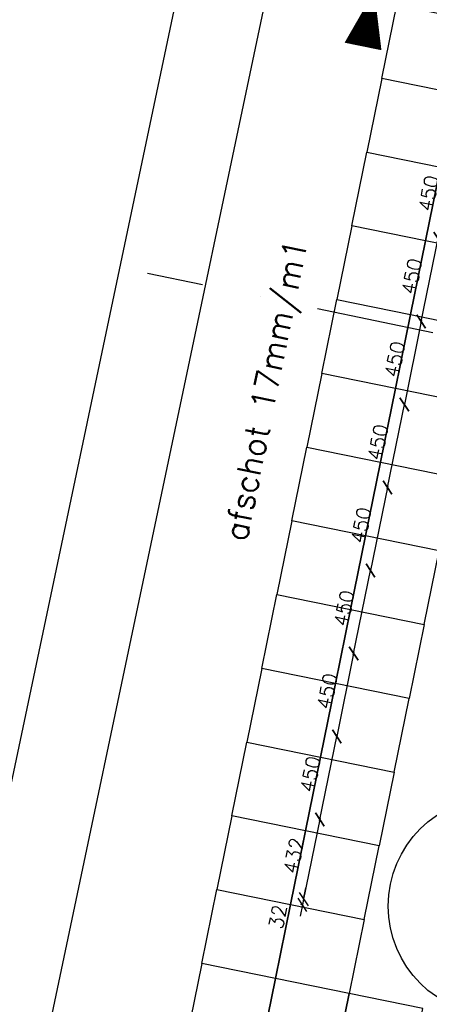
# Model space of a CAD drawing. Extents: x 7198 to 172353, y -998 to 131648.
# Tile 5 of 66: x 12633 to 14811, y 23403 to 28636. Entities that reach past the tile are written whole.
import ezdxf
from ezdxf.enums import TextEntityAlignment as Align

# ---------------------------------------------------------------- set-up
doc = ezdxf.new("R2010")
doc.units = 0
doc.header["$LTSCALE"] = 50
doc.header["$MEASUREMENT"] = 0
doc.header["$PDSIZE"] = -1
doc.linetypes.add('DASHDOT', pattern=[25, 12.5, -6.25, 0, -6.25])
doc.layers.get('0').update_dxf_attribs({"linetype": 'CONTINUOUS'})
doc.layers.get('DEFPOINTS').update_dxf_attribs({"linetype": 'CONTINUOUS'})
for name, color, linetype in [('_BRANDCOMPART', 6, 'DASHDOT'), ('_DETAILNUMMERS', 4, 'CONTINUOUS'), ('A--L02-A3-_LOGO', 3, 'CONTINUOUS'), ('A--L21A4_BUITENWAND', 4, 'CONTINUOUS'), ('A--L22A1_BINNENWAND', 1, 'CONTINUOUS'), ('A--L27A1_DAKEN', 1, 'CONTINUOUS'), ('A--M$1A-_F123-', 1, 'CONTINUOUS'), ('A--T01A-25_TEKST', 2, 'CONTINUOUS')]:
    doc.layers.add(name, color=color, linetype=linetype)
doc.styles.add('HIEMSTRA', font='romans.shx')
doc.dimstyles.get("Standard").update_dxf_attribs({"dimscale": 40, "dimtxt": 2.5, "dimasz": 2, "dimexe": 0.3, "dimexo": 0.3, "dimgap": 2, "dimtad": 1, "dimdec": 0, "dimzin": 0, "dimdsep": 46, "dimtxsty": 'HIEMSTRA', "dimblk1": 'OBLIQUE', "dimblk2": 'OBLIQUE', "dimsah": 1, "dimcen": -0.09, "dimdle": 0.3, "dimse1": 1, "dimclrd": 2, "dimclre": 2, "dimclrt": 3, "dimadec": 0, "dimazin": 0, "dimtfac": 1, "dimtdec": 4, "dimtofl": 0, "dimtmove": 2, "dimatfit": 3, "dimldrblk": 'OBLIQUE', "dimfxl": 1, "dimtvp": 625, "dimtolj": 1, "dimtzin": 0, "dimarcsym": 0})

# ---------------------------------------------------------------- blocks, each defined once
blk = doc.blocks.new('_OBLIQUE')
at = {"color": 0, "linetype": 'ByBlock'}
blk.add_line((-0.5, -0.5), (0.5, 0.5), dxfattribs=at)
blk = doc.blocks.new('*D292')
at = {"color": 1, "linetype": 'ByBlock', "transparency": 16777216}
blk.add_line((14226.9, 24377.2), (14320.4, 24835.7), dxfattribs=at)
at = {"layer": 'DEFPOINTS', "color": 0, "linetype": 'ByBlock', "transparency": 16777216}
for p in [(14318.6, 24826.9), (14318.6, 24826.9), (14228.7, 24386)]:
    blk.add_point(p, dxfattribs=at)
at = {"color": 1, "linetype": 'ByBlock', "transparency": 16777216, "xscale": 60, "yscale": 60, "zscale": 60}
for p, rotation in [((14318.6, 24826.9), 78.48258066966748), ((14228.7, 24386), 258.4825806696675)]:
    blk.add_blockref('_OBLIQUE', p, dxfattribs=dict(at, rotation=rotation))
at = {"color": 2, "linetype": 'ByBlock', "transparency": 16777216, "insert": (14178.1, 24625.9), "char_height": 75, "attachment_point": 5, "rotation": 78.4826, "style": 'HIEMSTRA'}
blk.add_mtext('\\A1;450', dxfattribs=at)
blk = doc.blocks.new('*D293')
at = {"color": 1, "linetype": 'ByBlock', "transparency": 16777216}
blk.add_line((14410.1, 25276.7), (14316.8, 24818.1), dxfattribs=at)
at = {"layer": 'DEFPOINTS', "color": 0, "linetype": 'ByBlock', "transparency": 16777216}
for p in [(14408.3, 25267.8), (14318.6, 24826.9), (14318.6, 24826.9)]:
    blk.add_point(p, dxfattribs=at)
at = {"color": 1, "linetype": 'ByBlock', "transparency": 16777216, "xscale": 60, "yscale": 60, "zscale": 60}
for p, rotation in [((14408.3, 25267.8), 78.4899999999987), ((14318.6, 24826.9), 258.4899999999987)]:
    blk.add_blockref('_OBLIQUE', p, dxfattribs=dict(at, rotation=rotation))
at = {"color": 2, "linetype": 'ByBlock', "transparency": 16777216, "insert": (14267.9, 25066.8), "char_height": 75, "attachment_point": 5, "rotation": 78.49, "style": 'HIEMSTRA'}
blk.add_mtext('\\A1;450', dxfattribs=at)
blk = doc.blocks.new('*D294')
at = {"color": 1, "linetype": 'ByBlock', "transparency": 16777216}
blk.add_line((14589.9, 26158.5), (14496.5, 25699.9), dxfattribs=at)
at = {"layer": 'DEFPOINTS', "color": 0, "linetype": 'ByBlock', "transparency": 16777216}
for p in [(14588.1, 26149.7), (14498.2, 25708.7), (14498.2, 25708.7)]:
    blk.add_point(p, dxfattribs=at)
at = {"color": 1, "linetype": 'ByBlock', "transparency": 16777216, "xscale": 60, "yscale": 60, "zscale": 60}
for p, rotation in [((14588.1, 26149.7), 78.48258066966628), ((14498.2, 25708.7), 258.4825806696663)]:
    blk.add_blockref('_OBLIQUE', p, dxfattribs=dict(at, rotation=rotation))
at = {"color": 2, "linetype": 'ByBlock', "transparency": 16777216, "insert": (14447.6, 25948.7), "char_height": 75, "attachment_point": 5, "rotation": 78.4826, "style": 'HIEMSTRA'}
blk.add_mtext('\\A1;450', dxfattribs=at)
blk = doc.blocks.new('*D295')
at = {"color": 1, "linetype": 'ByBlock', "transparency": 16777216}
blk.add_line((14406.5, 25259), (14500.1, 25717.6), dxfattribs=at)
at = {"layer": 'DEFPOINTS', "color": 0, "linetype": 'ByBlock', "transparency": 16777216}
for p in [(14498.3, 25708.8), (14498.3, 25708.8), (14408.3, 25267.8)]:
    blk.add_point(p, dxfattribs=at)
at = {"color": 1, "linetype": 'ByBlock', "transparency": 16777216, "xscale": 60, "yscale": 60, "zscale": 60}
for p, rotation in [((14498.3, 25708.8), 78.47516133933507), ((14408.3, 25267.8), 258.475161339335)]:
    blk.add_blockref('_OBLIQUE', p, dxfattribs=dict(at, rotation=rotation))
at = {"color": 2, "linetype": 'ByBlock', "transparency": 16777216, "insert": (14357.8, 25507.8), "char_height": 75, "attachment_point": 5, "rotation": 78.4752, "style": 'HIEMSTRA'}
blk.add_mtext('\\A1;450', dxfattribs=at)
blk = doc.blocks.new('*D296')
at = {"color": 1, "linetype": 'ByBlock', "transparency": 16777216}
blk.add_line((14586.3, 26140.9), (14679.8, 26599.5), dxfattribs=at)
at = {"layer": 'DEFPOINTS', "color": 0, "linetype": 'ByBlock', "transparency": 16777216}
for p in [(14678, 26590.7), (14678, 26590.7), (14588.1, 26149.7)]:
    blk.add_point(p, dxfattribs=at)
at = {"color": 1, "linetype": 'ByBlock', "transparency": 16777216, "xscale": 60, "yscale": 60, "zscale": 60}
for p, rotation in [((14678, 26590.7), 78.4825806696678), ((14588.1, 26149.7), 258.4825806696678)]:
    blk.add_blockref('_OBLIQUE', p, dxfattribs=dict(at, rotation=rotation))
at = {"color": 2, "linetype": 'ByBlock', "transparency": 16777216, "insert": (14537.5, 26389.7), "char_height": 75, "attachment_point": 5, "rotation": 78.4826, "style": 'HIEMSTRA'}
blk.add_mtext('\\A1;450', dxfattribs=at)
blk = doc.blocks.new('*D297')
at = {"color": 1, "linetype": 'ByBlock', "transparency": 16777216}
blk.add_line((14769.5, 27040.4), (14676.2, 26581.8), dxfattribs=at)
at = {"layer": 'DEFPOINTS', "color": 0, "linetype": 'ByBlock', "transparency": 16777216}
for p in [(14767.7, 27031.6), (14678, 26590.6), (14678, 26590.6)]:
    blk.add_point(p, dxfattribs=at)
at = {"color": 1, "linetype": 'ByBlock', "transparency": 16777216, "xscale": 60, "yscale": 60, "zscale": 60}
for p, rotation in [((14767.7, 27031.6), 78.48999999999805), ((14678, 26590.6), 258.489999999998)]:
    blk.add_blockref('_OBLIQUE', p, dxfattribs=dict(at, rotation=rotation))
at = {"color": 2, "linetype": 'ByBlock', "transparency": 16777216, "insert": (14627.3, 26830.6), "char_height": 75, "attachment_point": 5, "rotation": 78.49, "style": 'HIEMSTRA'}
blk.add_mtext('\\A1;450', dxfattribs=at)
blk = doc.blocks.new('*D298')
at = {"color": 1, "linetype": 'ByBlock', "transparency": 16777216}
blk.add_line((14230.5, 24394.8), (14140.7, 23953.8), dxfattribs=at)
at = {"layer": 'DEFPOINTS', "color": 0, "linetype": 'ByBlock', "transparency": 16777216}
for p in [(14228.7, 24385.9), (14142.5, 23962.6), (14142.5, 23962.6)]:
    blk.add_point(p, dxfattribs=at)
at = {"color": 1, "linetype": 'ByBlock', "transparency": 16777216, "xscale": 60, "yscale": 60, "zscale": 60}
for p, rotation in [((14228.7, 24385.9), 78.49030882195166), ((14142.5, 23962.6), 258.4903088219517)]:
    blk.add_blockref('_OBLIQUE', p, dxfattribs=dict(at, rotation=rotation))
at = {"color": 2, "linetype": 'ByBlock', "transparency": 16777216, "insert": (14090.1, 24193.7), "char_height": 75, "attachment_point": 5, "rotation": 78.4903, "style": 'HIEMSTRA'}
blk.add_mtext('\\A1;432', dxfattribs=at)
blk = doc.blocks.new('*D299')
at = {"color": 1, "linetype": 'ByBlock', "transparency": 16777216}
blk.add_line((14765.9, 27022.8), (14859.3, 27481.4), dxfattribs=at)
at = {"layer": 'DEFPOINTS', "color": 0, "linetype": 'ByBlock', "transparency": 16777216}
for p in [(14857.5, 27472.5), (14857.5, 27472.5), (14767.7, 27031.6)]:
    blk.add_point(p, dxfattribs=at)
at = {"color": 1, "linetype": 'ByBlock', "transparency": 16777216, "xscale": 60, "yscale": 60, "zscale": 60}
for p, rotation in [((14857.5, 27472.5), 78.49000000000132), ((14767.7, 27031.6), 258.4900000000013)]:
    blk.add_blockref('_OBLIQUE', p, dxfattribs=dict(at, rotation=rotation))
at = {"color": 2, "linetype": 'ByBlock', "transparency": 16777216, "insert": (14717.1, 27271.5), "char_height": 75, "attachment_point": 5, "rotation": 78.49, "style": 'HIEMSTRA'}
blk.add_mtext('\\A1;450', dxfattribs=at)
blk = doc.blocks.new('*D308')
at = {"color": 1, "linetype": 'ByBlock', "transparency": 16777216}
blk.add_line((14949.2, 27922.3), (14855.7, 27463.7), dxfattribs=at)
at = {"layer": 'DEFPOINTS', "color": 0, "linetype": 'ByBlock', "transparency": 16777216}
for p in [(14947.4, 27913.5), (14857.5, 27472.5), (14857.5, 27472.5)]:
    blk.add_point(p, dxfattribs=at)
at = {"color": 1, "linetype": 'ByBlock', "transparency": 16777216, "xscale": 60, "yscale": 60, "zscale": 60}
for p, rotation in [((14947.4, 27913.5), 78.47516133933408), ((14857.5, 27472.5), 258.4751613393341)]:
    blk.add_blockref('_OBLIQUE', p, dxfattribs=dict(at, rotation=rotation))
at = {"color": 2, "linetype": 'ByBlock', "transparency": 16777216, "insert": (14807, 27712.5), "char_height": 75, "attachment_point": 5, "rotation": 78.4752, "style": 'HIEMSTRA'}
blk.add_mtext('\\A1;450', dxfattribs=at)
blk = doc.blocks.new('*D371')
at = {"color": 1, "linetype": 'ByBlock', "transparency": 16777216}
for p, q in [((14142.5, 23962.6), (14154.5, 24021.4)), ((14136.1, 23931.2), (14124.1, 23872.4)), ((14138.3, 23930.8), (14127.3, 23933)), ((14142.5, 23962.6), (14136.1, 23931.2))]:
    blk.add_line(p, q, dxfattribs=at)
at = {"layer": 'DEFPOINTS', "color": 0, "linetype": 'ByBlock', "transparency": 16777216}
for p in [(14136.1, 23931.2), (14147.1, 23929), (14153.5, 23960.4)]:
    blk.add_point(p, dxfattribs=at)
at = {"color": 1, "linetype": 'ByBlock', "transparency": 16777216, "xscale": 60, "yscale": 60, "zscale": 60}
for p, rotation in [((14142.5, 23962.6), 258.4819634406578), ((14136.1, 23931.2), 78.48196344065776)]:
    blk.add_blockref('_OBLIQUE', p, dxfattribs=dict(at, rotation=rotation))
at = {"color": 2, "linetype": 'ByBlock', "transparency": 16777216, "insert": (14005.5, 23867.9), "char_height": 75, "attachment_point": 5, "rotation": 78.482, "style": 'HIEMSTRA'}
blk.add_mtext('\\A1;32', dxfattribs=at)
blk = doc.blocks.new('A$C6C660DB7')
at = {"layer": 'A--L21A4_BUITENWAND', "linetype": 'Continuous'}
for p, q in [((10327.8, 33298.6), (124, -15130.3)), ((10687.5, 32750.7), (697.1, -14665.3))]:
    blk.add_line(p, q, dxfattribs=at)

msp = doc.modelspace()

# ---------------------------------------------------------------- linework, layer by layer
at = {"layer": '_BRANDCOMPART'}
msp.add_lwpolyline([(20047.7, 21261.3), (20948.3, 25698.4), (13311.9, 27287.5)], dxfattribs=at)
at = {"layer": '_DETAILNUMMERS'}
msp.add_circle((15172.7, 23925.1), 580.4, dxfattribs=at)
at = {"layer": 'A--L22A1_BINNENWAND'}
for points in [[(14558.6, 28324.3), (14638.4, 28716.2), (15030.4, 28636.4), (14950.6, 28244.4)], [(14558.6, 28324.3), (14478.8, 27932.3), (14870.8, 27852.5), (14950.6, 28244.4)], [(14399, 27540.3), (14478.8, 27932.3), (14870.8, 27852.5), (14790.9, 27460.5)], [(14790.9, 27460.5), (14870.8, 27852.5), (15262.7, 27772.7), (15182.9, 27380.7)], [(14399, 27540.3), (14319.2, 27148.4), (14711.1, 27068.6), (14790.9, 27460.5)], [(14790.9, 27460.5), (14711.1, 27068.6), (15103.1, 26988.8), (15182.9, 27380.7)], [(14239.4, 26756.4), (14319.2, 27148.4), (14711.1, 27068.6), (14631.3, 26676.6)], [(14631.3, 26676.6), (14711.1, 27068.6), (15103.1, 26988.8), (15023.3, 26596.8)], [(14239.4, 26756.4), (14159.5, 26364.5), (14551.5, 26284.7), (14631.3, 26676.6)], [(14631.3, 26676.6), (14551.5, 26284.7), (14943.4, 26204.8), (15023.3, 26596.8)], [(14079.7, 25972.5), (14159.5, 26364.5), (14551.5, 26284.7), (14471.7, 25892.7)], [(14471.7, 25892.7), (14551.5, 26284.7), (14943.4, 26204.8), (14863.6, 25812.9)], [(14079.7, 25972.5), (13999.9, 25580.6), (14391.9, 25500.7), (14471.7, 25892.7)], [(14471.7, 25892.7), (14391.9, 25500.7), (14783.8, 25420.9), (14863.6, 25812.9)], [(13920.1, 25188.6), (13999.9, 25580.6), (14391.9, 25500.7), (14312, 25108.8)], [(14312, 25108.8), (14391.9, 25500.7), (14783.8, 25420.9), (14704, 25029)], [(13920.1, 25188.6), (13840.3, 24796.6), (14232.2, 24716.8), (14312, 25108.8)], [(14312, 25108.8), (14232.2, 24716.8), (14624.2, 24637), (14704, 25029)], [(13760.5, 24404.7), (13840.3, 24796.6), (14232.2, 24716.8), (14152.4, 24324.9)], [(14152.4, 24324.9), (14232.2, 24716.8), (14624.2, 24637), (14544.4, 24245.1)], [(13760.5, 24404.7), (13680.6, 24012.7), (14072.6, 23932.9), (14152.4, 24324.9)], [(14152.4, 24324.9), (14072.6, 23932.9), (14464.6, 23853.1), (14544.4, 24245.1)], [(13600.8, 23620.8), (13680.6, 24012.7), (14072.6, 23932.9), (13992.8, 23541)], [(13992.8, 23541), (14072.6, 23932.9), (14464.6, 23853.1), (14384.7, 23461.2)], [(13600.8, 23620.8), (13521, 23228.8), (13913, 23149), (13992.8, 23541)], [(13992.8, 23541), (13913, 23149), (14304.9, 23069.2), (14384.7, 23461.2)], [(14696.9, 22989.4), (14776.7, 23381.3), (14384.7, 23461.2), (14304.9, 23069.2)]]:
    msp.add_lwpolyline(points, close=True, dxfattribs=at)
at = {"layer": 'A--L27A1_DAKEN'}
msp.add_lwpolyline([(13529.8, 23937.8, 0, 0, 0), (14518.1, 28788.2, 0, 200, 0), (14458.2, 28494.2, 0, 0, 0)], format="xyseb", dxfattribs=at)

# ---------------------------------------------------------------- block references
at = {"layer": 'A--L02-A3-_LOGO'}
msp.add_blockref('A$C6C660DB7', (7074.3, 14132.7), dxfattribs=at)

# ---------------------------------------------------------------- texts
at = {"layer": 'A--T01A-25_TEKST', "style": 'HIEMSTRA'}
msp.add_text('afschot 17mm/m1', height=125, rotation=78.4863, dxfattribs=at).set_placement((14164, 27453.2), align=Align.RIGHT)

# ---------------------------------------------------------------- dimensions: what is measured, and where the dimension line sits
at = {"layer": 'A--M$1A-_F123-', "linetype": 'Continuous'}
for p1, p2, picture, middle in [((14947.4, 27913.5), (14857.5, 27472.5), '*D308', (14807, 27712.5)), ((14767.7, 27031.6), (14857.5, 27472.5), '*D299', (14717.1, 27271.5)), ((14767.7, 27031.6), (14678, 26590.6), '*D297', (14627.3, 26830.6)), ((14588.1, 26149.7), (14678, 26590.7), '*D296', (14537.5, 26389.7)), ((14588.1, 26149.7), (14498.2, 25708.7), '*D294', (14447.6, 25948.7)), ((14408.3, 25267.8), (14498.3, 25708.8), '*D295', (14357.8, 25507.8)), ((14408.3, 25267.8), (14318.6, 24826.9), '*D293', (14267.9, 25066.8)), ((14228.7, 24386), (14318.6, 24826.9), '*D292', (14178.1, 24625.9)), ((14228.7, 24385.9), (14142.5, 23962.6), '*D298', (14090.1, 24193.7))]:
    dim = msp.add_aligned_dim(p1=p1, p2=p2, distance=0, dimstyle='Standard', override={"dimscale": 30, "dimclrd": 1, "dimclre": 1, "dimclrt": 2}, dxfattribs=at)
    dim.commit()
    dim.dimension.update_dxf_attribs({"geometry": picture, "text_midpoint": middle})
dim = msp.add_linear_dim(base=(14136.1, 23931.2), p1=(14153.5, 23960.4), p2=(14147.1, 23929), angle=258.482, dimstyle='Standard', override={"dimscale": 30, "dimclrd": 1, "dimclre": 1, "dimclrt": 2}, dxfattribs=at)
dim.commit()
dim.dimension.update_dxf_attribs({"geometry": '*D371', "text_midpoint": (14005.5, 23867.9), "dimtype": 161})

doc.saveas('drawing.dxf')
